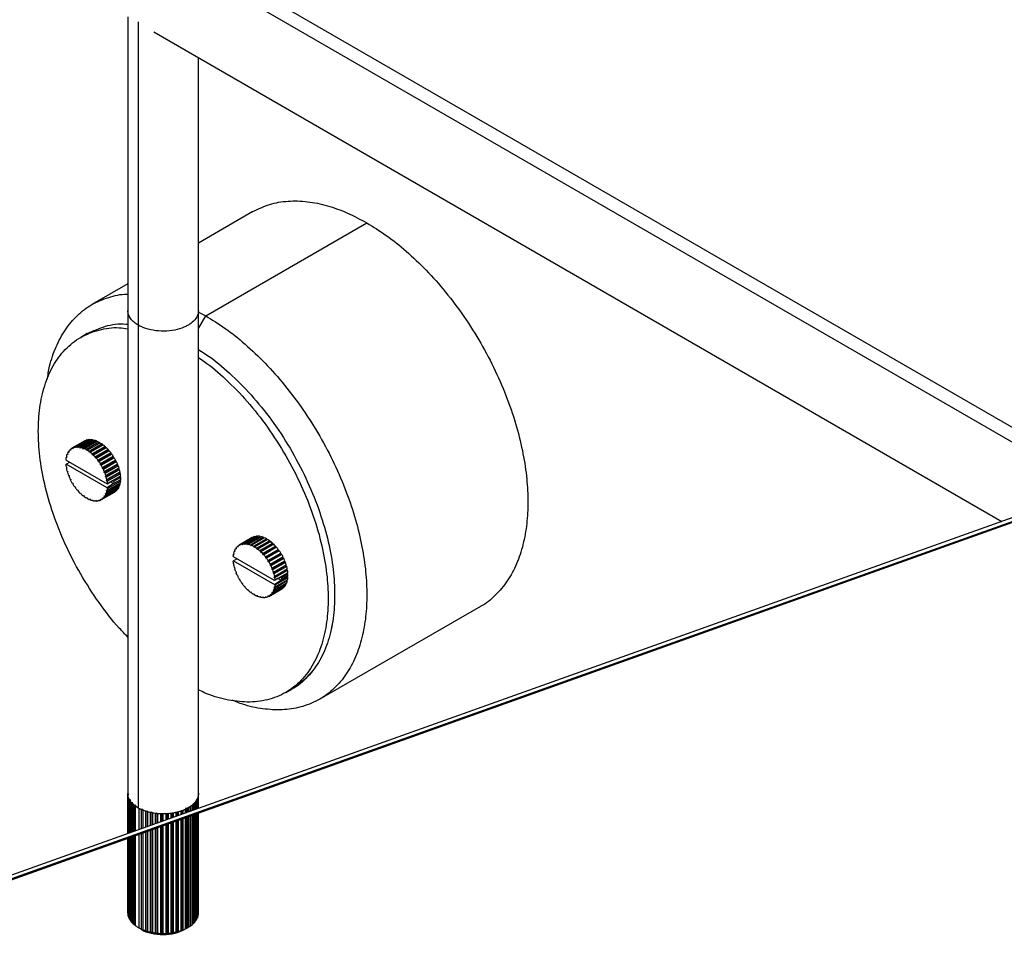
# Paper-space layout '_Isométrica' of a CAD drawing. Header units: millimetres. Extents: x -1423 to -51, y -316 to 683.
# Tile 8 of 14: x -513 to -297, y 82 to 284. Entities that reach past the tile are written whole.
import ezdxf

# ---------------------------------------------------------------- set-up
doc = ezdxf.new("R2010")
doc.units = ezdxf.units.MM

psp = doc.layouts.new('_Isométrica')

# ---------------------------------------------------------------- linework, layer by layer
at = {"color": 7, "linetype": 'Continuous', "lineweight": 25}
for p, q in [((-273.93, 182.17), (-473.79, 297.55)), ((-476.06, 295.65), (-277.37, 180.95)), ((-489.29, 284.55), (-489.29, 114.04)), ((-487.02, 283.4), (-487.02, 110.87)), ((-483.56, 281.25), (-297.42, 173.79)), ((-473.79, 114.04), (-473.79, 275.61)), ((-461.81, 241.78), (-473.79, 234.86)), ((-472.17, 218.89), (-436.81, 239.3)), ((-489.29, 225.91), (-497.17, 221.37)), ((-473.79, 219.71), (-472.17, 218.89)), ((-473.79, 216.09), (-472.17, 218.89)), ((-184.62, 214.06), (-825.76, -14.83)), ((-498.2, 214.99), (-499.62, 214.18)), ((-184.18, 213.35), (-825.37, -15.56)), ((-825.29, -15.71), (-184.25, 213.15)), ((-498.75, 191.45), (-501.58, 189.82)), ((-498.72, 191.47), (-501.55, 189.83)), ((-501.36, 189.93), (-498.53, 191.56)), ((-498.2, 191.67), (-501.03, 190.04)), ((-500.81, 190.09), (-497.98, 191.72)), ((-497.61, 191.75), (-500.44, 190.12)), ((-500.21, 190.11), (-497.38, 191.75)), ((-496.98, 191.7), (-499.81, 190.07)), ((-499.56, 190.01), (-496.73, 191.64)), ((-496.32, 191.51), (-499.14, 189.88)), ((-498.89, 189.78), (-496.06, 191.41)), ((-498.75, 191.45), (-498.72, 191.47)), ((-498.72, 191.47), (-498.71, 191.46)), ((-495.63, 191.2), (-498.46, 189.57)), ((-498.2, 191.67), (-498.14, 191.63)), ((-498.2, 189.42), (-495.37, 191.05)), ((-494.95, 190.77), (-497.77, 189.13)), ((-494.84, 190.53), (-497.67, 188.9)), ((-497.61, 191.75), (-497.52, 191.66)), ((-497.52, 188.94), (-494.69, 190.57)), ((-496.98, 191.7), (-496.87, 191.56)), ((-496.32, 191.51), (-496.19, 191.33)), ((-495.63, 191.2), (-495.5, 190.97)), ((-494.95, 190.77), (-494.84, 190.53)), ((-494.84, 190.53), (-494.69, 190.57)), ((-502.78, 188.08), (-502.68, 187.85)), ((-502.52, 188.56), (-502.66, 188.48)), ((-502.49, 188.47), (-502.66, 188.48)), ((-502.56, 188.71), (-502.49, 188.47)), ((-502.23, 189.13), (-502.37, 189.04)), ((-502.2, 189), (-502.37, 189.04)), ((-502.25, 189.23), (-502.2, 189)), ((-501.84, 189.59), (-502, 189.5)), ((-501.82, 189.42), (-502, 189.5)), ((-501.84, 189.64), (-501.82, 189.42)), ((-501.37, 189.72), (-501.55, 189.83)), ((-501.36, 189.93), (-501.37, 189.72)), ((-500.85, 189.9), (-501.03, 190.04)), ((-500.81, 190.09), (-500.85, 189.9)), ((-500.27, 189.95), (-500.44, 190.12)), ((-500.21, 190.11), (-500.27, 189.95)), ((-499.65, 189.87), (-499.81, 190.07)), ((-499.56, 190.01), (-499.65, 189.87)), ((-499, 189.67), (-499.14, 189.88)), ((-498.89, 189.78), (-499, 189.67)), ((-498.33, 189.34), (-498.46, 189.57)), ((-498.2, 189.42), (-498.33, 189.34)), ((-497.67, 188.9), (-497.77, 189.13)), ((-497.52, 188.94), (-497.67, 188.9)), ((-494.27, 190.22), (-497.1, 188.59)), ((-497.02, 188.35), (-497.1, 188.59)), ((-494.19, 189.99), (-497.02, 188.35)), ((-496.85, 188.36), (-497.02, 188.35)), ((-496.85, 188.36), (-494.02, 189.99)), ((-493.63, 189.58), (-496.45, 187.95)), ((-493.57, 189.35), (-496.39, 187.71)), ((-496.22, 187.68), (-493.39, 189.32)), ((-493.02, 188.85), (-495.85, 187.22)), ((-492.99, 188.63), (-495.82, 186.99)), ((-495.64, 186.93), (-492.81, 188.56)), ((-494.27, 190.22), (-494.19, 189.99)), ((-494.19, 189.99), (-494.02, 189.99)), ((-493.63, 189.58), (-493.57, 189.35)), ((-493.57, 189.35), (-493.39, 189.32)), ((-493.02, 188.85), (-492.99, 188.63)), ((-492.99, 188.63), (-492.81, 188.56)), ((-502.9, 187.37), (-502.84, 187.24)), ((-502.84, 186.33), (-502.9, 186.28)), ((-502.71, 187.9), (-502.84, 187.82)), ((-502.68, 187.85), (-502.84, 187.82)), ((-502.84, 187.24), (-493.83, 182.04)), ((-502.84, 186.33), (-502.05, 186.79)), ((-493.83, 181.13), (-502.84, 186.33)), ((-496.39, 187.71), (-496.45, 187.95)), ((-496.22, 187.68), (-496.39, 187.71)), ((-495.82, 186.99), (-495.85, 187.22)), ((-495.64, 186.93), (-495.82, 186.99)), ((-492.47, 188.06), (-495.3, 186.43)), ((-495.29, 186.21), (-495.3, 186.43)), ((-492.47, 187.85), (-495.29, 186.21)), ((-495.11, 186.11), (-495.29, 186.21)), ((-495.11, 186.11), (-492.28, 187.75)), ((-492.01, 187.02), (-494.84, 185.39)), ((-491.99, 187.22), (-494.82, 185.58)), ((-494.66, 185.26), (-491.83, 186.89)), ((-491.64, 186.16), (-494.46, 184.53)), ((-491.59, 186.34), (-494.42, 184.71)), ((-494.29, 184.38), (-491.46, 186.01)), ((-492.47, 188.06), (-492.47, 187.85)), ((-492.47, 187.85), (-492.28, 187.75)), ((-491.99, 187.22), (-492.01, 187.02)), ((-492.01, 187.02), (-491.83, 186.89)), ((-491.59, 186.34), (-491.64, 186.16)), ((-491.64, 186.16), (-491.46, 186.01)), ((-502.84, 185.75), (-502.68, 185.55)), ((-502.68, 185.55), (-502.78, 185.43)), ((-502.66, 184.88), (-502.49, 184.7)), ((-502.49, 184.7), (-502.56, 184.55)), ((-502.37, 184), (-502.2, 183.84)), ((-502.2, 183.84), (-502.25, 183.66)), ((-494.84, 185.39), (-494.82, 185.58)), ((-494.66, 185.26), (-494.84, 185.39)), ((-494.46, 184.53), (-494.42, 184.71)), ((-494.29, 184.38), (-494.46, 184.53)), ((-491.35, 185.3), (-494.18, 183.67)), ((-494.18, 183.67), (-494.1, 183.82)), ((-491.27, 185.45), (-494.1, 183.82)), ((-494.01, 183.49), (-491.18, 185.12)), ((-491.15, 184.45), (-493.98, 182.82)), ((-491.05, 184.58), (-493.88, 182.94)), ((-493.82, 182.62), (-490.99, 184.25)), ((-491.27, 185.45), (-491.35, 185.3)), ((-491.35, 185.3), (-491.18, 185.12)), ((-491.05, 184.58), (-491.15, 184.45)), ((-491.15, 184.45), (-490.99, 184.25)), ((-502, 183.12), (-501.82, 182.99)), ((-501.82, 182.99), (-501.84, 182.79)), ((-501.55, 182.26), (-501.37, 182.16)), ((-501.37, 182.16), (-501.36, 181.94)), ((-494.01, 183.49), (-494.18, 183.67)), ((-493.98, 182.82), (-493.88, 182.94)), ((-493.82, 182.62), (-493.98, 182.82)), ((-493.88, 180.29), (-491.05, 181.92)), ((-493.83, 182.04), (-493.1, 182.45)), ((-493.83, 182.04), (-493.76, 182.09)), ((-493.1, 181.68), (-493.83, 181.13)), ((-490.99, 182.18), (-493.82, 180.55)), ((-490.93, 183.73), (-493.76, 182.09)), ((-493.76, 181), (-490.93, 182.63)), ((-491.05, 183.63), (-493.1, 182.45)), ((-493.1, 182.45), (-492.41, 182.72)), ((-492.41, 182.07), (-493.1, 181.68)), ((-493.08, 182.46), (-492.41, 182.07)), ((-492.41, 182.72), (-492.33, 182.6)), ((-492.33, 182.1), (-492.41, 182.07)), ((-492.33, 182.6), (-490.91, 183.42)), ((-490.91, 182.92), (-492.33, 182.1)), ((-491.13, 182.11), (-491.05, 181.92)), ((-490.93, 183.73), (-491.05, 183.63)), ((-491.05, 183.63), (-490.91, 183.42)), ((-491.04, 182.85), (-490.93, 182.63)), ((-501.03, 181.44), (-500.85, 181.38)), ((-500.85, 181.38), (-500.81, 181.15)), ((-500.44, 180.69), (-500.27, 180.66)), ((-500.27, 180.66), (-500.21, 180.42)), ((-499.81, 180.01), (-499.65, 180.02)), ((-499.65, 180.02), (-499.56, 179.78)), ((-499.14, 179.43), (-499, 179.47)), ((-499, 179.47), (-498.89, 179.24)), ((-495.08, 178.56), (-492.25, 180.19)), ((-494.82, 178.73), (-491.99, 180.37)), ((-491.83, 180.51), (-494.66, 178.88)), ((-494.42, 179.14), (-491.59, 180.78)), ((-491.46, 180.96), (-494.29, 179.33)), ((-494.18, 179.9), (-494.01, 179.89)), ((-494.1, 179.67), (-494.18, 179.9)), ((-494.1, 179.67), (-491.27, 181.3)), ((-491.18, 181.52), (-494.01, 179.89)), ((-493.98, 180.53), (-493.82, 180.55)), ((-493.88, 180.29), (-493.98, 180.53)), ((-493.76, 181), (-493.83, 181.13)), ((-492, 180.41), (-491.99, 180.37)), ((-491.61, 180.88), (-491.59, 180.78)), ((-491.32, 181.44), (-491.27, 181.3)), ((-498.46, 178.96), (-498.33, 179.03)), ((-498.46, 178.96), (-498.33, 179.03)), ((-498.33, 179.03), (-498.2, 178.81)), ((-497.77, 178.6), (-497.67, 178.7)), ((-497.77, 178.6), (-497.64, 178.67)), ((-497.67, 178.7), (-497.52, 178.49)), ((-497.1, 178.36), (-497.02, 178.5)), ((-497.1, 178.36), (-496.97, 178.44)), ((-497.02, 178.5), (-496.85, 178.31)), ((-496.45, 178.26), (-496.39, 178.42)), ((-496.45, 178.26), (-496.31, 178.34)), ((-496.39, 178.42), (-496.22, 178.25)), ((-495.85, 178.29), (-495.82, 178.47)), ((-495.85, 178.29), (-495.69, 178.38)), ((-495.82, 178.47), (-495.64, 178.33)), ((-495.3, 178.45), (-495.29, 178.65)), ((-495.3, 178.45), (-495.12, 178.55)), ((-495.29, 178.65), (-495.11, 178.54)), ((-494.84, 178.96), (-494.66, 178.88)), ((-494.82, 178.73), (-494.84, 178.96)), ((-494.46, 179.38), (-494.29, 179.33)), ((-494.42, 179.14), (-494.46, 179.38)), ((-461.98, 170.22), (-464.81, 168.59)), ((-464.78, 168.61), (-461.95, 170.24)), ((-464.6, 168.49), (-464.59, 168.7)), ((-461.76, 170.33), (-464.59, 168.7)), ((-464.26, 168.81), (-461.43, 170.45)), ((-464.26, 168.81), (-464.08, 168.67)), ((-464.08, 168.67), (-464.04, 168.86)), ((-461.21, 170.49), (-464.04, 168.86)), ((-463.67, 168.89), (-460.84, 170.53)), ((-463.67, 168.89), (-463.5, 168.72)), ((-463.5, 168.72), (-463.44, 168.89)), ((-460.61, 170.52), (-463.44, 168.89)), ((-463.04, 168.84), (-460.21, 170.47)), ((-463.04, 168.84), (-462.88, 168.65)), ((-462.88, 168.65), (-462.79, 168.78)), ((-459.96, 170.42), (-462.79, 168.78)), ((-462.37, 168.65), (-459.55, 170.29)), ((-462.37, 168.65), (-462.23, 168.44)), ((-459.29, 170.18), (-462.12, 168.55)), ((-461.95, 170.24), (-461.98, 170.22)), ((-461.94, 170.23), (-461.95, 170.24)), ((-461.69, 168.34), (-458.86, 169.97)), ((-461.37, 170.4), (-461.43, 170.45)), ((-458.6, 169.82), (-461.43, 168.19)), ((-461.01, 167.91), (-458.18, 169.54)), ((-458.07, 169.31), (-460.9, 167.67)), ((-460.75, 170.44), (-460.84, 170.53)), ((-457.92, 169.35), (-460.75, 167.71)), ((-460.33, 167.36), (-457.5, 169)), ((-457.42, 168.76), (-460.25, 167.13)), ((-460.1, 170.34), (-460.21, 170.47)), ((-457.26, 168.76), (-460.08, 167.13)), ((-459.42, 170.11), (-459.55, 170.29)), ((-458.73, 169.75), (-458.86, 169.97)), ((-458.07, 169.31), (-458.18, 169.54)), ((-457.92, 169.35), (-458.07, 169.31)), ((-457.42, 168.76), (-457.5, 169)), ((-457.26, 168.76), (-457.42, 168.76)), ((-466.07, 166.6), (-465.94, 166.67)), ((-466.07, 166.6), (-465.91, 166.62)), ((-465.91, 166.62), (-466.01, 166.86)), ((-465.89, 167.25), (-465.75, 167.34)), ((-465.89, 167.25), (-465.72, 167.24)), ((-465.72, 167.24), (-465.79, 167.48)), ((-465.61, 167.82), (-465.46, 167.9)), ((-465.61, 167.82), (-465.43, 167.77)), ((-465.43, 167.77), (-465.48, 168)), ((-465.23, 168.27), (-465.07, 168.37)), ((-465.23, 168.27), (-465.05, 168.19)), ((-465.05, 168.19), (-465.07, 168.41)), ((-464.78, 168.61), (-464.6, 168.49)), ((-462.23, 168.44), (-462.12, 168.55)), ((-461.69, 168.34), (-461.56, 168.12)), ((-461.56, 168.12), (-461.43, 168.19)), ((-461.01, 167.91), (-460.9, 167.67)), ((-460.9, 167.67), (-460.75, 167.71)), ((-460.33, 167.36), (-460.25, 167.13)), ((-460.25, 167.13), (-460.08, 167.13)), ((-459.69, 166.72), (-456.86, 168.35)), ((-459.69, 166.72), (-459.62, 166.49)), ((-456.8, 168.12), (-459.62, 166.49)), ((-459.62, 166.49), (-459.45, 166.46)), ((-456.62, 168.09), (-459.45, 166.46)), ((-459.08, 166), (-456.25, 167.63)), ((-456.22, 167.4), (-459.05, 165.77)), ((-456.04, 167.34), (-458.87, 165.7)), ((-458.53, 165.2), (-455.7, 166.83)), ((-455.7, 166.62), (-458.52, 164.99)), ((-455.51, 166.52), (-458.34, 164.89)), ((-456.8, 168.12), (-456.86, 168.35)), ((-456.62, 168.09), (-456.8, 168.12)), ((-456.22, 167.4), (-456.25, 167.63)), ((-456.04, 167.34), (-456.22, 167.4)), ((-455.7, 166.62), (-455.7, 166.83)), ((-455.51, 166.52), (-455.7, 166.62)), ((-466.07, 166.02), (-466.13, 166.14)), ((-466.13, 165.05), (-466.07, 165.1)), ((-457.06, 160.82), (-466.07, 166.02)), ((-465.28, 165.57), (-466.07, 165.1)), ((-466.07, 165.1), (-457.06, 159.9)), ((-465.91, 164.33), (-466.07, 164.53)), ((-466.01, 164.2), (-465.91, 164.33)), ((-459.08, 166), (-459.05, 165.77)), ((-459.05, 165.77), (-458.87, 165.7)), ((-458.53, 165.2), (-458.52, 164.99)), ((-458.52, 164.99), (-458.34, 164.89)), ((-455.24, 165.79), (-458.07, 164.16)), ((-458.05, 164.36), (-458.07, 164.16)), ((-458.05, 164.36), (-455.22, 165.99)), ((-455.06, 165.66), (-457.89, 164.03)), ((-454.87, 164.94), (-457.7, 163.31)), ((-457.65, 163.48), (-454.82, 165.12)), ((-454.69, 164.78), (-457.52, 163.15)), ((-455.24, 165.79), (-455.22, 165.99)), ((-455.06, 165.66), (-455.24, 165.79)), ((-454.87, 164.94), (-454.82, 165.12)), ((-454.69, 164.78), (-454.87, 164.94)), ((-465.72, 163.48), (-465.89, 163.66)), ((-465.79, 163.32), (-465.72, 163.48)), ((-465.43, 162.61), (-465.61, 162.77)), ((-465.48, 162.44), (-465.43, 162.61)), ((-458.07, 164.16), (-457.89, 164.03)), ((-457.65, 163.48), (-457.7, 163.31)), ((-457.7, 163.31), (-457.52, 163.15)), ((-454.58, 164.08), (-457.41, 162.44)), ((-457.33, 162.6), (-457.41, 162.44)), ((-457.41, 162.44), (-457.24, 162.26)), ((-457.33, 162.6), (-454.5, 164.23)), ((-454.41, 163.9), (-457.24, 162.26)), ((-454.38, 163.23), (-457.21, 161.59)), ((-457.11, 161.72), (-454.28, 163.35)), ((-454.23, 163.02), (-457.05, 161.39)), ((-456.99, 160.87), (-454.16, 162.5)), ((-454.28, 162.41), (-456.33, 161.22)), ((-454.14, 162.19), (-455.56, 161.37)), ((-454.58, 164.08), (-454.5, 164.23)), ((-454.41, 163.9), (-454.58, 164.08)), ((-454.38, 163.23), (-454.28, 163.35)), ((-454.23, 163.02), (-454.38, 163.23)), ((-454.28, 162.41), (-454.16, 162.5)), ((-454.14, 162.19), (-454.28, 162.41)), ((-465.05, 161.76), (-465.23, 161.89)), ((-465.07, 161.56), (-465.05, 161.76)), ((-464.6, 160.93), (-464.78, 161.03)), ((-464.59, 160.72), (-464.6, 160.93)), ((-464.08, 160.15), (-464.26, 160.22)), ((-464.04, 159.92), (-464.08, 160.15)), ((-454.5, 160.07), (-457.33, 158.44)), ((-457.24, 158.66), (-454.41, 160.3)), ((-457.11, 161.72), (-457.21, 161.59)), ((-457.21, 161.59), (-457.05, 161.39)), ((-454.28, 160.7), (-457.11, 159.06)), ((-456.33, 161.22), (-457.06, 160.82)), ((-456.99, 160.87), (-457.06, 160.82)), ((-457.06, 159.9), (-456.33, 160.45)), ((-457.05, 159.32), (-454.23, 160.96)), ((-454.16, 161.41), (-456.99, 159.77)), ((-455.64, 161.5), (-456.33, 161.22)), ((-456.33, 160.45), (-455.64, 160.85)), ((-456.31, 161.23), (-455.64, 160.85)), ((-455.56, 161.37), (-455.64, 161.5)), ((-455.64, 160.85), (-455.56, 160.88)), ((-455.56, 160.88), (-454.14, 161.69)), ((-455.55, 161.12), (-454.14, 161.94)), ((-454.5, 160.07), (-454.55, 160.22)), ((-454.28, 160.7), (-454.36, 160.88)), ((-454.16, 161.41), (-454.27, 161.62)), ((-463.5, 159.43), (-463.67, 159.46)), ((-463.44, 159.2), (-463.5, 159.43)), ((-462.88, 158.79), (-463.04, 158.79)), ((-462.79, 158.56), (-462.88, 158.79)), ((-462.23, 158.25), (-462.37, 158.2)), ((-462.12, 158.01), (-462.23, 158.25)), ((-458.31, 157.33), (-455.48, 158.96)), ((-455.22, 159.14), (-458.05, 157.51)), ((-457.89, 157.65), (-455.06, 159.28)), ((-457.52, 158.1), (-457.7, 158.15)), ((-457.7, 158.15), (-457.65, 157.92)), ((-454.82, 159.55), (-457.65, 157.92)), ((-457.52, 158.1), (-454.69, 159.73)), ((-457.24, 158.66), (-457.41, 158.68)), ((-457.41, 158.68), (-457.33, 158.44)), ((-457.05, 159.32), (-457.21, 159.3)), ((-457.21, 159.3), (-457.11, 159.06)), ((-457.06, 159.9), (-456.99, 159.77)), ((-455.22, 159.14), (-455.23, 159.19)), ((-454.82, 159.55), (-454.84, 159.65)), ((-461.56, 157.8), (-461.69, 157.73)), ((-461.56, 157.8), (-461.69, 157.73)), ((-461.43, 157.58), (-461.56, 157.8)), ((-460.9, 157.48), (-461.01, 157.37)), ((-460.87, 157.45), (-461.01, 157.37)), ((-460.75, 157.27), (-460.9, 157.48)), ((-460.25, 157.27), (-460.33, 157.14)), ((-460.2, 157.21), (-460.33, 157.14)), ((-460.08, 157.08), (-460.25, 157.27)), ((-459.62, 157.2), (-459.69, 157.03)), ((-459.54, 157.11), (-459.69, 157.03)), ((-459.45, 157.03), (-459.62, 157.2)), ((-459.05, 157.25), (-459.08, 157.06)), ((-458.92, 157.15), (-459.08, 157.06)), ((-458.87, 157.1), (-459.05, 157.25)), ((-458.52, 157.43), (-458.53, 157.22)), ((-458.36, 157.32), (-458.53, 157.22)), ((-458.34, 157.31), (-458.52, 157.43)), ((-457.89, 157.65), (-458.07, 157.73)), ((-458.07, 157.73), (-458.05, 157.51)), ((-447.17, 134.76), (-411.82, 155.17)), ((-454.62, 136.23), (-453.21, 137.05)), ((-489.29, 114.04), (-489.29, 105.29)), ((-489.29, 114), (-489.29, 114.04)), ((-489.29, 113.99), (-489.29, 114)), ((-489.29, 105.29), (-489.29, 114)), ((-489.06, 113.87), (-489.27, 113.98)), ((-489.27, 113.74), (-489.06, 113.87)), ((-489.27, 113.74), (-489.27, 105.3)), ((-489.19, 113.33), (-489.19, 113.33)), ((-489.19, 105.33), (-489.19, 113.33)), ((-489.11, 113.08), (-488.98, 113.19)), ((-489.11, 113.08), (-489.11, 105.35)), ((-488.92, 112.68), (-488.92, 112.68)), ((-488.92, 105.42), (-488.92, 112.68)), ((-488.65, 112.6), (-488.79, 112.64)), ((-488.78, 112.44), (-488.65, 112.6)), ((-488.78, 112.44), (-488.78, 105.47)), ((-474.21, 112.86), (-474.11, 112.76)), ((-474.11, 110.71), (-474.11, 112.76)), ((-474, 113), (-474, 110.75)), ((-473.98, 113.5), (-473.87, 113.41)), ((-473.87, 110.8), (-473.87, 113.41)), ((-473.82, 113.66), (-473.82, 110.81)), ((-473.79, 110.82), (-473.79, 114.04)), ((-488.49, 112.06), (-488.49, 112.06)), ((-488.49, 105.58), (-488.49, 112.06)), ((-488.2, 112.01), (-488.39, 112.04)), ((-488.29, 111.84), (-488.2, 112.01)), ((-488.29, 111.84), (-488.29, 105.65)), ((-487.9, 111.48), (-487.9, 111.48)), ((-487.9, 105.79), (-487.9, 111.48)), ((-487.6, 111.46), (-487.71, 111.47)), ((-487.64, 111.28), (-487.6, 111.46)), ((-487.64, 111.28), (-487.64, 105.88)), ((-487.17, 110.96), (-487.17, 110.96)), ((-486.86, 110.81), (-486.86, 106.16)), ((-486.01, 110.54), (-486.32, 110.51)), ((-486.32, 106.35), (-486.32, 110.51)), ((-485.96, 110.36), (-486.01, 110.54)), ((-486.01, 110.54), (-486.01, 106.46)), ((-485.96, 110.36), (-485.96, 106.48)), ((-477.53, 110.36), (-477.53, 109.49)), ((-477.23, 110.32), (-477.23, 110.32)), ((-477.23, 110.32), (-477.23, 109.59)), ((-476.65, 109.8), (-476.65, 110.57)), ((-476.32, 110.73), (-476.63, 110.74)), ((-476.63, 110.74), (-476.63, 109.81)), ((-476.32, 110.73), (-476.32, 109.92)), ((-476.06, 110.01), (-476.06, 110.87)), ((-475.81, 110.1), (-475.81, 111.02)), ((-475.53, 111.22), (-475.53, 110.2)), ((-475.14, 111.66), (-475.1, 111.55)), ((-475.1, 110.36), (-475.1, 111.55)), ((-474.86, 111.76), (-474.86, 110.44)), ((-474.53, 110.56), (-474.53, 112.13)), ((-474.35, 112.36), (-474.35, 110.62)), ((-485.35, 110.14), (-485.35, 110.14)), ((-485.35, 106.7), (-485.35, 110.14)), ((-485.06, 110.19), (-485.21, 110.17)), ((-484.97, 110.02), (-485.06, 110.19)), ((-485.06, 110.19), (-485.06, 106.8)), ((-484.97, 110.02), (-484.97, 106.83)), ((-484.3, 109.86), (-484.3, 109.86)), ((-484.3, 107.07), (-484.3, 109.86)), ((-484.03, 109.93), (-484.21, 109.88)), ((-483.89, 109.77), (-484.03, 109.93)), ((-484.03, 109.93), (-484.03, 107.17)), ((-483.89, 109.77), (-483.89, 107.22)), ((-483.19, 109.67), (-483.19, 109.67)), ((-483.19, 107.47), (-483.19, 109.67)), ((-482.94, 109.77), (-483.01, 109.74)), ((-482.89, 109.73), (-482.94, 109.77)), ((-482.94, 109.77), (-482.94, 107.56)), ((-482.77, 109.62), (-482.77, 109.62)), ((-482.77, 109.62), (-482.77, 107.62)), ((-482.05, 109.57), (-482.05, 109.57)), ((-482.05, 107.88), (-482.05, 109.57)), ((-481.82, 109.69), (-481.82, 107.96)), ((-481.61, 109.56), (-481.61, 109.56)), ((-481.61, 109.56), (-481.61, 108.03)), ((-480.89, 109.58), (-480.89, 109.58)), ((-480.89, 108.29), (-480.89, 109.58)), ((-480.7, 109.72), (-480.7, 108.36)), ((-480.46, 109.61), (-480.46, 109.61)), ((-480.46, 109.61), (-480.46, 108.44)), ((-479.74, 109.69), (-479.75, 109.68)), ((-479.75, 108.7), (-479.75, 109.68)), ((-479.59, 109.84), (-479.59, 108.75)), ((-479.32, 109.75), (-479.33, 109.75)), ((-479.32, 109.75), (-479.32, 108.85)), ((-478.64, 109.89), (-478.64, 109.89)), ((-478.64, 109.09), (-478.64, 109.89)), ((-478.53, 110.05), (-478.53, 109.13)), ((-478.53, 108.09), (-478.53, 83.66)), ((-478.24, 109.99), (-478.24, 109.99)), ((-478.24, 109.99), (-478.24, 109.23)), ((-478.24, 108.19), (-478.24, 83.77)), ((-477.6, 110.18), (-477.6, 110.18)), ((-477.6, 109.46), (-477.6, 110.18)), ((-477.6, 83.97), (-477.6, 108.42)), ((-477.53, 108.44), (-477.53, 83.96)), ((-477.23, 108.55), (-477.23, 84.1)), ((-476.65, 84.35), (-476.65, 108.76)), ((-476.63, 108.77), (-476.63, 84.35)), ((-476.32, 108.88), (-476.32, 84.51)), ((-476.06, 84.66), (-476.06, 108.97)), ((-475.81, 84.81), (-475.81, 109.06)), ((-475.53, 109.16), (-475.53, 85)), ((-475.1, 85.33), (-475.1, 109.31)), ((-474.86, 109.4), (-474.86, 85.55)), ((-474.53, 85.92), (-474.53, 109.52)), ((-474.35, 109.58), (-474.35, 86.15)), ((-474.11, 86.54), (-474.11, 109.66)), ((-474, 109.7), (-474, 86.78)), ((-473.87, 87.19), (-473.87, 109.75)), ((-473.82, 109.77), (-473.82, 87.44)), ((-473.79, 87.82), (-473.79, 109.78)), ((-484.3, 83.64), (-484.3, 106.03)), ((-484.03, 106.13), (-484.03, 83.54)), ((-483.89, 106.17), (-483.89, 83.56)), ((-483.19, 83.45), (-483.19, 106.42)), ((-482.94, 106.51), (-482.94, 83.37)), ((-482.77, 106.58), (-482.77, 83.4)), ((-482.05, 83.36), (-482.05, 106.83)), ((-481.82, 106.91), (-481.82, 83.3)), ((-481.61, 106.99), (-481.61, 83.35)), ((-480.89, 83.36), (-480.89, 107.25)), ((-480.7, 107.31), (-480.7, 83.32)), ((-480.46, 107.4), (-480.46, 83.39)), ((-479.75, 83.47), (-479.75, 107.65)), ((-479.59, 107.71), (-479.59, 83.44)), ((-479.32, 107.8), (-479.32, 83.53)), ((-478.64, 83.67), (-478.64, 108.05)), ((-489.29, 104.25), (-489.29, 87.82)), ((-489.29, 87.78), (-489.29, 104.25)), ((-489.27, 104.25), (-489.27, 87.53)), ((-489.19, 87.11), (-489.19, 104.28)), ((-489.11, 104.31), (-489.11, 86.87)), ((-488.92, 86.46), (-488.92, 104.38)), ((-488.78, 104.43), (-488.78, 86.22)), ((-488.49, 85.84), (-488.49, 104.53)), ((-488.29, 104.6), (-488.29, 85.62)), ((-487.9, 85.27), (-487.9, 104.74)), ((-487.64, 104.83), (-487.64, 85.06)), ((-486.86, 105.11), (-486.86, 84.57)), ((-486.32, 84.3), (-486.32, 105.31)), ((-486.01, 105.42), (-486.01, 84.14)), ((-485.96, 105.43), (-485.96, 84.15)), ((-485.35, 83.93), (-485.35, 105.65)), ((-485.06, 105.76), (-485.06, 83.8)), ((-484.97, 105.79), (-484.97, 83.81)), ((-489.29, 87.82), (-489.29, 87.78)), ((-489.19, 87.11), (-489.11, 87.02)), ((-474.11, 86.67), (-474, 86.78)), ((-473.87, 87.39), (-473.82, 87.44)), ((-488.92, 86.46), (-488.78, 86.33)), ((-486.86, 84.57), (-486.24, 84.21)), ((-476.06, 84.66), (-476.84, 84.2))]:
    psp.add_line(p, q, dxfattribs=at)
for points, knots in [([(-461.81, 241.78), (-460.62, 242.36), (-458.24, 243.52), (-454.18, 244.19), (-449.91, 244.09), (-445.52, 243.18), (-441.14, 241.62), (-438.23, 240.06), (-436.81, 239.3)], [0, 0, 0, 0, 0.1754212, 0.3492961, 0.5199631, 0.6860337, 0.8463468, 1, 1, 1, 1]), ([(-436.81, 239.3), (-435.39, 238.42), (-432.49, 236.63), (-428.11, 233.13), (-423.72, 228.97), (-419.44, 224.15), (-415.41, 218.77), (-411.73, 212.96), (-408.54, 206.87), (-405.89, 200.68), (-403.86, 194.57), (-402.45, 188.68), (-401.63, 183.16), (-401.37, 178.01), (-401.63, 173.17), (-402.45, 168.58), (-403.86, 164.34), (-405.89, 160.55), (-408.57, 157.49), (-410.59, 155.7), (-411.81, 155.17), (-411.82, 155.17)], [0, 0, 0, 0, 0.051211, 0.104641, 0.15999, 0.216871, 0.274822, 0.333322, 0.391822, 0.449772, 0.506653, 0.562003, 0.615433, 0.666644, 0.717854, 0.771285, 0.826634, 0.883515, 0.941465, 0.999966, 1, 1, 1, 1]), ([(-506.98, 204.85), (-506.83, 205.86), (-506.42, 208.47), (-505.11, 212.19), (-503.09, 215.97), (-500.44, 219.1), (-497.25, 221.52), (-493.55, 223.01), (-490.86, 223.7), (-489.34, 223.65), (-489.29, 223.65)], [0, 0, 0, 0, 0.0907009, 0.2355714, 0.3844516, 0.5361302, 0.6892478, 0.8423653, 0.9940439, 1, 1, 1, 1]), ([(-487.02, 216.85), (-487.34, 217.04), (-487.65, 217.25), (-488.2, 217.71), (-488.45, 217.97), (-488.85, 218.51), (-489.01, 218.8), (-489.23, 219.4), (-489.29, 219.7), (-489.29, 220.01)], [0, 0, 0, 0, 0.25, 0.25, 0.5, 0.5, 0.75, 0.75, 1, 1, 1, 1]), ([(-487.02, 216.85), (-487.34, 217.04), (-487.65, 217.25), (-488.2, 217.71), (-488.45, 217.97), (-488.85, 218.51), (-489.01, 218.8), (-489.23, 219.4), (-489.29, 219.7), (-489.29, 220.01)], [0, 0, 0, 0, 0.25, 0.25, 0.5, 0.5, 0.75, 0.75, 1, 1, 1, 1]), ([(-473.79, 220.01), (-473.79, 219.55), (-473.91, 219.09), (-474.39, 218.23), (-474.74, 217.83), (-475.36, 217.3), (-475.58, 217.14), (-475.94, 216.92), (-476.06, 216.85), (-476.31, 216.71), (-476.44, 216.64), (-477.12, 216.32), (-477.75, 216.08), (-479.17, 215.73), (-479.94, 215.61), (-481.53, 215.52), (-482.35, 215.54), (-483.9, 215.73), (-484.64, 215.89), (-485.96, 216.31), (-486.53, 216.57), (-487.02, 216.85)], [0, 0, 0, 0, 0.125, 0.125, 0.25, 0.25, 0.3125, 0.3125, 0.34375, 0.34375, 0.375, 0.375, 0.5, 0.5, 0.625, 0.625, 0.75, 0.75, 0.875, 0.875, 1, 1, 1, 1]), ([(-473.79, 220.01), (-473.79, 219.55), (-473.91, 219.09), (-474.39, 218.23), (-474.74, 217.83), (-475.36, 217.3), (-475.58, 217.14), (-475.94, 216.92), (-476.06, 216.85), (-476.31, 216.71), (-476.44, 216.64), (-477.12, 216.32), (-477.75, 216.08), (-479.17, 215.73), (-479.94, 215.61), (-481.53, 215.52), (-482.35, 215.54), (-483.9, 215.73), (-484.64, 215.89), (-485.96, 216.31), (-486.53, 216.57), (-487.02, 216.85)], [0, 0, 0, 0, 0.125, 0.125, 0.25, 0.25, 0.3125, 0.3125, 0.34375, 0.34375, 0.375, 0.375, 0.5, 0.5, 0.625, 0.625, 0.75, 0.75, 0.875, 0.875, 1, 1, 1, 1]), ([(-472.17, 218.89), (-470.75, 218.01), (-467.84, 216.22), (-463.46, 212.72), (-459.08, 208.56), (-454.8, 203.74), (-450.76, 198.36), (-447.09, 192.55), (-443.89, 186.46), (-441.25, 180.27), (-439.22, 174.16), (-437.8, 168.27), (-436.99, 162.75), (-436.73, 157.6), (-436.99, 152.76), (-437.8, 148.17), (-439.22, 143.92), (-441.25, 140.16), (-443.89, 137.02), (-447.09, 134.62), (-450.76, 133.05), (-454.8, 132.33), (-459.08, 132.47), (-462.96, 133.19), (-465.43, 134.15), (-466.38, 134.52)], [0, 0, 0, 0, 0.0405352, 0.0828272, 0.1266382, 0.1716618, 0.2175316, 0.2638366, 0.3101416, 0.3560115, 0.401035, 0.444846, 0.4871381, 0.5276732, 0.5682084, 0.6105005, 0.6543115, 0.699335, 0.7452048, 0.7915098, 0.8378148, 0.8836847, 0.9287082, 0.9725192, 1, 1, 1, 1]), ([(-489.29, 148.4), (-489.92, 149.04), (-492.17, 151.31), (-495.7, 155.94), (-499.72, 162.15), (-503.12, 168.75), (-505.78, 175.42), (-507.64, 181.91), (-508.71, 188.01), (-509.05, 193.64), (-508.71, 198.88), (-507.64, 203.73), (-505.78, 208.08), (-503.12, 211.68), (-499.72, 214.37), (-495.7, 215.92), (-492.17, 216.48), (-489.92, 216.15), (-489.29, 216.06)], [0, 0, 0, 0, 0.026906, 0.096173, 0.166384, 0.236595, 0.305862, 0.373314, 0.438215, 0.5, 0.561785, 0.626686, 0.694138, 0.763405, 0.833616, 0.903827, 0.973094, 1, 1, 1, 1]), ([(-498.2, 214.99), (-496.9, 215.59), (-494.31, 216.76), (-491.2, 217.29), (-489.44, 217.07), (-489.29, 217.05)], [0, 0, 0, 0, 0.480599, 0.954967, 1, 1, 1, 1]), ([(-498.2, 214.99), (-496.9, 215.59), (-494.31, 216.76), (-491.2, 217.29), (-489.44, 217.07), (-489.29, 217.05)], [0, 0, 0, 0, 0.480721, 0.954977, 1, 1, 1, 1]), ([(-473.79, 211.5), (-472.89, 210.93), (-470.37, 209.33), (-466.26, 205.79), (-461.56, 200.96), (-457.11, 195.31), (-453.1, 189.08), (-449.71, 182.48), (-447.05, 175.81), (-445.18, 169.31), (-444.11, 163.22), (-443.77, 157.59), (-444.11, 152.35), (-445.19, 147.5), (-447.03, 143.13), (-449.75, 139.63), (-451.87, 137.59), (-453.21, 137.05), (-453.21, 137.05)], [0, 0, 0, 0, 0.037026, 0.103578, 0.172745, 0.243772, 0.315769, 0.387765, 0.458793, 0.52796, 0.594511, 0.657867, 0.721222, 0.787774, 0.856941, 0.927969, 0.999965, 1, 1, 1, 1]), ([(-473.79, 211.5), (-472.89, 210.93), (-470.37, 209.33), (-466.26, 205.79), (-461.56, 200.96), (-457.11, 195.31), (-453.1, 189.08), (-449.71, 182.48), (-447.05, 175.81), (-445.18, 169.31), (-444.11, 163.22), (-443.77, 157.59), (-444.11, 152.35), (-445.18, 147.49), (-447.05, 143.16), (-449.68, 139.5), (-452.02, 137.87), (-453.2, 137.05)], [0, 0, 0, 0, 0.0370277, 0.1035813, 0.1727508, 0.2437811, 0.3157798, 0.3877785, 0.4588088, 0.5279783, 0.5945319, 0.6578899, 0.7212479, 0.7878015, 0.856971, 0.9280013, 1, 1, 1, 1]), ([(-473.79, 209.75), (-473.36, 209.47), (-471.32, 208.15), (-467.67, 204.96), (-462.97, 200.15), (-458.53, 194.49), (-454.52, 188.26), (-451.12, 181.67), (-448.46, 174.99), (-446.6, 168.5), (-445.53, 162.4), (-445.19, 156.77), (-445.53, 151.54), (-446.6, 146.68), (-448.46, 142.33), (-451.12, 138.73), (-454.52, 136.06), (-458.53, 134.45), (-462.97, 133.94), (-467.67, 134.55), (-471.32, 135.56), (-473.36, 136.6), (-473.79, 136.82)], [0, 0, 0, 0, 0.013781, 0.065901, 0.12007, 0.175697, 0.232081, 0.288466, 0.344093, 0.398262, 0.450382, 0.5, 0.549618, 0.601738, 0.655907, 0.711534, 0.767919, 0.824303, 0.87993, 0.934099, 0.986219, 1, 1, 1, 1]), ([(-491.99, 180.37), (-492.04, 180.33), (-492.13, 180.26), (-492.22, 180.21), (-492.25, 180.19)], [0, 0, 0, 0, 0.62086, 1, 1, 1, 1]), ([(-455.48, 158.96), (-455.44, 158.99), (-455.35, 159.04), (-455.26, 159.11), (-455.22, 159.14)], [0, 0, 0, 0, 0.512187, 1, 1, 1, 1]), ([(-487.02, 110.87), (-487.34, 111.06), (-487.65, 111.27), (-488.2, 111.74), (-488.45, 111.99), (-488.85, 112.53), (-489.01, 112.82), (-489.23, 113.42), (-489.29, 113.73), (-489.29, 114.04)], [0, 0, 0, 0, 0.25, 0.25, 0.5, 0.5, 0.75, 0.75, 1, 1, 1, 1]), ([(-473.79, 114.04), (-473.79, 113.58), (-473.91, 113.11), (-474.39, 112.25), (-474.74, 111.85), (-475.36, 111.33), (-475.58, 111.17), (-475.94, 110.94), (-476.06, 110.87), (-476.31, 110.74), (-476.44, 110.67), (-477.12, 110.34), (-477.75, 110.11), (-479.17, 109.76), (-479.94, 109.64), (-481.53, 109.54), (-482.35, 109.57), (-483.9, 109.75), (-484.64, 109.92), (-485.96, 110.34), (-486.53, 110.6), (-487.02, 110.87)], [0, 0, 0, 0, 0.125, 0.125, 0.25, 0.25, 0.3125, 0.3125, 0.34375, 0.34375, 0.375, 0.375, 0.5, 0.5, 0.625, 0.625, 0.75, 0.75, 0.875, 0.875, 1, 1, 1, 1]), ([(-473.79, 113.95), (-473.79, 113.92), (-473.8, 113.82), (-473.81, 113.72), (-473.82, 113.66)], [0, 0, 0, 0, 0.36696, 1, 1, 1, 1]), ([(-489.29, 87.78), (-489.25, 87.72), (-489.19, 87.64), (-489.13, 87.56), (-489.11, 87.54)], [0, 0, 0, 0, 0.710078, 1, 1, 1, 1]), ([(-473.82, 87.44), (-473.81, 87.52), (-473.79, 87.65), (-473.79, 87.77), (-473.79, 87.82)], [0, 0, 0, 0, 0.62146, 1, 1, 1, 1]), ([(-488.49, 85.84), (-488.44, 85.8), (-488.37, 85.74), (-488.3, 85.69), (-488.29, 85.68)], [0, 0, 0, 0, 0.808854, 1, 1, 1, 1]), ([(-487.9, 85.27), (-487.85, 85.23), (-487.76, 85.17), (-487.67, 85.11), (-487.64, 85.09)], [0, 0, 0, 0, 0.659088, 1, 1, 1, 1]), ([(-475.81, 84.82), (-475.76, 84.85), (-475.66, 84.91), (-475.57, 84.97), (-475.53, 85)], [0, 0, 0, 0, 0.524439, 1, 1, 1, 1]), ([(-475.1, 85.38), (-475.06, 85.4), (-474.99, 85.46), (-474.91, 85.52), (-474.86, 85.55)], [0, 0, 0, 0, 0.430221, 1, 1, 1, 1]), ([(-474.53, 85.99), (-474.51, 86.01), (-474.45, 86.06), (-474.39, 86.11), (-474.35, 86.15)], [0, 0, 0, 0, 0.29761, 1, 1, 1, 1]), ([(-486.24, 84.2), (-486.24, 84.2), (-485.77, 83.81), (-484.12, 83.32), (-481.57, 82.97), (-478.86, 83.27), (-477.5, 83.9), (-476.84, 84.2)], [0, 0, 0, 0, 0.0000511, 0.2401473, 0.5000256, 0.7599038, 1, 1, 1, 1])]:
    psp.add_open_spline(points, degree=3, knots=knots, dxfattribs=at)
for points in [[(-498.53, 191.56), (-498.43, 191.61), (-498.31, 191.64), (-498.2, 191.67)], [(-497.98, 191.72), (-497.86, 191.74), (-497.74, 191.75), (-497.61, 191.75)], [(-497.38, 191.75), (-497.25, 191.74), (-497.12, 191.72), (-496.98, 191.7)], [(-496.73, 191.64), (-496.6, 191.61), (-496.46, 191.56), (-496.32, 191.51)], [(-496.06, 191.41), (-495.92, 191.35), (-495.78, 191.28), (-495.63, 191.2)], [(-495.37, 191.05), (-495.23, 190.96), (-495.09, 190.87), (-494.95, 190.77)], [(-494.69, 190.57), (-494.55, 190.46), (-494.41, 190.35), (-494.27, 190.22)], [(-502.66, 188.48), (-502.7, 188.35), (-502.75, 188.22), (-502.78, 188.08)], [(-502.37, 189.04), (-502.44, 188.94), (-502.5, 188.82), (-502.56, 188.71)], [(-502, 189.5), (-502.09, 189.42), (-502.17, 189.33), (-502.25, 189.23)], [(-501.55, 189.83), (-501.65, 189.78), (-501.75, 189.71), (-501.84, 189.64)], [(-501.03, 190.04), (-501.14, 190.01), (-501.25, 189.97), (-501.36, 189.93)], [(-500.44, 190.12), (-500.57, 190.12), (-500.69, 190.11), (-500.81, 190.09)], [(-499.81, 190.07), (-499.94, 190.09), (-500.08, 190.11), (-500.21, 190.11)], [(-499.14, 189.88), (-499.28, 189.93), (-499.42, 189.98), (-499.56, 190.01)], [(-498.46, 189.57), (-498.6, 189.64), (-498.75, 189.71), (-498.89, 189.78)], [(-497.77, 189.13), (-497.92, 189.24), (-498.06, 189.33), (-498.2, 189.42)], [(-497.1, 188.59), (-497.24, 188.71), (-497.38, 188.83), (-497.52, 188.94)], [(-496.45, 187.95), (-496.58, 188.09), (-496.72, 188.23), (-496.85, 188.36)], [(-494.02, 189.99), (-493.89, 189.86), (-493.76, 189.72), (-493.63, 189.58)], [(-493.39, 189.32), (-493.27, 189.17), (-493.14, 189.01), (-493.02, 188.85)], [(-492.81, 188.56), (-492.69, 188.4), (-492.58, 188.23), (-492.47, 188.06)], [(-502.84, 187.82), (-502.87, 187.68), (-502.89, 187.53), (-502.9, 187.37)], [(-502.9, 186.28), (-502.89, 186.11), (-502.87, 185.93), (-502.84, 185.75)], [(-495.85, 187.22), (-495.97, 187.38), (-496.09, 187.53), (-496.22, 187.68)], [(-495.3, 186.43), (-495.41, 186.6), (-495.52, 186.77), (-495.64, 186.93)], [(-494.82, 185.58), (-494.91, 185.76), (-495.01, 185.94), (-495.11, 186.11)], [(-492.28, 187.75), (-492.18, 187.57), (-492.08, 187.4), (-491.99, 187.22)], [(-491.83, 186.89), (-491.74, 186.71), (-491.66, 186.53), (-491.59, 186.34)], [(-491.46, 186.01), (-491.39, 185.82), (-491.33, 185.64), (-491.27, 185.45)], [(-502.78, 185.43), (-502.75, 185.25), (-502.7, 185.07), (-502.66, 184.88)], [(-502.56, 184.55), (-502.5, 184.37), (-502.44, 184.18), (-502.37, 184)], [(-494.42, 184.71), (-494.49, 184.89), (-494.57, 185.08), (-494.66, 185.26)], [(-494.1, 183.82), (-494.16, 184.01), (-494.22, 184.19), (-494.29, 184.38)], [(-491.18, 185.12), (-491.13, 184.94), (-491.09, 184.76), (-491.05, 184.58)], [(-490.99, 184.25), (-490.97, 184.07), (-490.95, 183.9), (-490.93, 183.73)], [(-502.25, 183.66), (-502.17, 183.48), (-502.09, 183.3), (-502, 183.12)], [(-501.84, 182.79), (-501.75, 182.61), (-501.65, 182.43), (-501.55, 182.26)], [(-501.36, 181.94), (-501.25, 181.77), (-501.14, 181.61), (-501.03, 181.44)], [(-493.88, 182.94), (-493.92, 183.12), (-493.96, 183.31), (-494.01, 183.49)], [(-493.76, 182.09), (-493.77, 182.27), (-493.8, 182.44), (-493.82, 182.62)], [(-492.33, 182.1), (-492.32, 182.27), (-492.32, 182.43), (-492.33, 182.6)], [(-491.05, 181.92), (-491.09, 181.78), (-491.13, 181.65), (-491.18, 181.52)], [(-490.93, 182.63), (-490.95, 182.48), (-490.97, 182.33), (-490.99, 182.18)], [(-490.91, 183.42), (-490.91, 183.25), (-490.91, 183.08), (-490.91, 182.92)], [(-500.81, 181.15), (-500.69, 180.99), (-500.57, 180.84), (-500.44, 180.69)], [(-500.21, 180.42), (-500.08, 180.28), (-499.94, 180.14), (-499.81, 180.01)], [(-499.56, 179.78), (-499.42, 179.66), (-499.28, 179.54), (-499.14, 179.43)], [(-494.29, 179.33), (-494.22, 179.43), (-494.16, 179.55), (-494.1, 179.67)], [(-494.01, 179.89), (-493.96, 180.02), (-493.92, 180.15), (-493.88, 180.29)], [(-493.82, 180.55), (-493.8, 180.69), (-493.77, 180.85), (-493.76, 181)], [(-491.59, 180.78), (-491.66, 180.68), (-491.74, 180.59), (-491.83, 180.51)], [(-491.27, 181.3), (-491.33, 181.18), (-491.39, 181.07), (-491.46, 180.96)], [(-498.89, 179.24), (-498.75, 179.14), (-498.6, 179.04), (-498.46, 178.96)], [(-498.2, 178.81), (-498.06, 178.73), (-497.92, 178.66), (-497.77, 178.6)], [(-497.52, 178.49), (-497.38, 178.44), (-497.24, 178.4), (-497.1, 178.36)], [(-496.85, 178.31), (-496.72, 178.28), (-496.58, 178.27), (-496.45, 178.26)], [(-496.22, 178.25), (-496.09, 178.26), (-495.97, 178.27), (-495.85, 178.29)], [(-495.64, 178.33), (-495.52, 178.36), (-495.41, 178.4), (-495.3, 178.45)], [(-495.11, 178.54), (-495.01, 178.6), (-494.91, 178.66), (-494.82, 178.73)], [(-494.66, 178.88), (-494.57, 178.96), (-494.49, 179.05), (-494.42, 179.14)], [(-464.59, 168.7), (-464.48, 168.75), (-464.37, 168.78), (-464.26, 168.81)], [(-464.04, 168.86), (-463.92, 168.88), (-463.8, 168.89), (-463.67, 168.89)], [(-463.44, 168.89), (-463.31, 168.88), (-463.17, 168.86), (-463.04, 168.84)], [(-462.79, 168.78), (-462.65, 168.75), (-462.52, 168.7), (-462.37, 168.65)], [(-461.43, 170.45), (-461.54, 170.42), (-461.66, 170.38), (-461.76, 170.33)], [(-460.84, 170.53), (-460.97, 170.52), (-461.09, 170.51), (-461.21, 170.49)], [(-460.21, 170.47), (-460.35, 170.5), (-460.48, 170.51), (-460.61, 170.52)], [(-459.55, 170.29), (-459.69, 170.34), (-459.83, 170.38), (-459.96, 170.42)], [(-458.86, 169.97), (-459.01, 170.05), (-459.15, 170.12), (-459.29, 170.18)], [(-458.18, 169.54), (-458.32, 169.64), (-458.46, 169.74), (-458.6, 169.82)], [(-457.5, 169), (-457.64, 169.12), (-457.78, 169.24), (-457.92, 169.35)], [(-456.86, 168.35), (-456.99, 168.5), (-457.12, 168.63), (-457.26, 168.76)], [(-466.13, 166.14), (-466.12, 166.3), (-466.1, 166.45), (-466.07, 166.6)], [(-466.01, 166.86), (-465.98, 166.99), (-465.93, 167.13), (-465.89, 167.25)], [(-465.79, 167.48), (-465.74, 167.6), (-465.67, 167.71), (-465.61, 167.82)], [(-465.48, 168), (-465.4, 168.1), (-465.32, 168.19), (-465.23, 168.27)], [(-465.07, 168.41), (-464.98, 168.48), (-464.88, 168.55), (-464.78, 168.61)], [(-462.12, 168.55), (-461.98, 168.49), (-461.83, 168.42), (-461.69, 168.34)], [(-461.43, 168.19), (-461.29, 168.1), (-461.15, 168.01), (-461.01, 167.91)], [(-460.75, 167.71), (-460.61, 167.6), (-460.47, 167.49), (-460.33, 167.36)], [(-460.08, 167.13), (-459.95, 167), (-459.82, 166.86), (-459.69, 166.72)], [(-459.45, 166.46), (-459.32, 166.31), (-459.2, 166.15), (-459.08, 166)], [(-456.25, 167.63), (-456.37, 167.79), (-456.5, 167.94), (-456.62, 168.09)], [(-455.7, 166.83), (-455.81, 167), (-455.92, 167.17), (-456.04, 167.34)], [(-455.22, 165.99), (-455.31, 166.17), (-455.41, 166.35), (-455.51, 166.52)], [(-466.07, 164.53), (-466.1, 164.71), (-466.12, 164.88), (-466.13, 165.05)], [(-458.87, 165.7), (-458.75, 165.54), (-458.64, 165.37), (-458.53, 165.2)], [(-458.34, 164.89), (-458.24, 164.71), (-458.14, 164.54), (-458.05, 164.36)], [(-454.82, 165.12), (-454.89, 165.3), (-454.97, 165.48), (-455.06, 165.66)], [(-454.5, 164.23), (-454.56, 164.41), (-454.62, 164.6), (-454.69, 164.78)], [(-465.89, 163.66), (-465.93, 163.84), (-465.98, 164.02), (-466.01, 164.2)], [(-465.61, 162.77), (-465.67, 162.95), (-465.74, 163.14), (-465.79, 163.32)], [(-465.23, 161.89), (-465.32, 162.07), (-465.4, 162.25), (-465.48, 162.44)], [(-457.89, 164.03), (-457.8, 163.85), (-457.72, 163.67), (-457.65, 163.48)], [(-457.52, 163.15), (-457.45, 162.96), (-457.39, 162.78), (-457.33, 162.6)], [(-457.24, 162.26), (-457.19, 162.08), (-457.15, 161.9), (-457.11, 161.72)], [(-454.28, 163.35), (-454.32, 163.53), (-454.36, 163.71), (-454.41, 163.9)], [(-454.16, 162.5), (-454.18, 162.67), (-454.2, 162.85), (-454.23, 163.02)], [(-454.14, 161.94), (-454.14, 162.02), (-454.14, 162.11), (-454.14, 162.19)], [(-464.78, 161.03), (-464.88, 161.21), (-464.98, 161.38), (-465.07, 161.56)], [(-464.26, 160.22), (-464.37, 160.38), (-464.48, 160.55), (-464.59, 160.72)], [(-457.05, 161.39), (-457.03, 161.21), (-457, 161.04), (-456.99, 160.87)], [(-455.56, 161.37), (-455.55, 161.29), (-455.55, 161.21), (-455.55, 161.12)], [(-455.55, 161.12), (-455.55, 161.04), (-455.55, 160.96), (-455.56, 160.88)], [(-454.69, 159.73), (-454.62, 159.84), (-454.56, 159.95), (-454.5, 160.07)], [(-454.41, 160.3), (-454.36, 160.42), (-454.32, 160.56), (-454.28, 160.7)], [(-454.23, 160.96), (-454.2, 161.1), (-454.18, 161.25), (-454.16, 161.41)], [(-454.14, 161.69), (-454.14, 161.78), (-454.14, 161.86), (-454.14, 161.94)], [(-463.67, 159.46), (-463.8, 159.61), (-463.92, 159.77), (-464.04, 159.92)], [(-463.04, 158.79), (-463.17, 158.92), (-463.31, 159.06), (-463.44, 159.2)], [(-462.37, 158.2), (-462.52, 158.32), (-462.65, 158.43), (-462.79, 158.56)], [(-461.69, 157.73), (-461.83, 157.82), (-461.98, 157.91), (-462.12, 158.01)], [(-457.65, 157.92), (-457.72, 157.82), (-457.8, 157.73), (-457.89, 157.65)], [(-457.33, 158.44), (-457.39, 158.32), (-457.45, 158.21), (-457.52, 158.1)], [(-457.11, 159.06), (-457.15, 158.93), (-457.19, 158.79), (-457.24, 158.66)], [(-456.99, 159.77), (-457, 159.62), (-457.03, 159.47), (-457.05, 159.32)], [(-455.06, 159.28), (-454.97, 159.36), (-454.89, 159.45), (-454.82, 159.55)], [(-461.01, 157.37), (-461.15, 157.43), (-461.29, 157.5), (-461.43, 157.58)], [(-460.33, 157.14), (-460.47, 157.17), (-460.61, 157.21), (-460.75, 157.27)], [(-459.69, 157.03), (-459.82, 157.04), (-459.95, 157.06), (-460.08, 157.08)], [(-459.08, 157.06), (-459.2, 157.04), (-459.32, 157.03), (-459.45, 157.03)], [(-458.53, 157.22), (-458.64, 157.17), (-458.75, 157.13), (-458.87, 157.1)], [(-458.05, 157.51), (-458.14, 157.44), (-458.24, 157.37), (-458.34, 157.31)], [(-489.19, 113.33), (-489.23, 113.47), (-489.26, 113.61), (-489.27, 113.74)], [(-488.92, 112.68), (-489, 112.81), (-489.06, 112.95), (-489.11, 113.08)], [(-488.49, 112.06), (-488.6, 112.18), (-488.69, 112.31), (-488.78, 112.44)], [(-474.11, 112.76), (-474.18, 112.62), (-474.26, 112.49), (-474.35, 112.36)], [(-473.87, 113.41), (-473.9, 113.27), (-473.94, 113.14), (-474, 113)], [(-487.9, 111.48), (-488.04, 111.6), (-488.17, 111.72), (-488.29, 111.84)], [(-487.17, 110.96), (-487.34, 111.07), (-487.49, 111.17), (-487.64, 111.28)], [(-486.32, 110.51), (-486.51, 110.6), (-486.69, 110.69), (-486.86, 110.79)], [(-485.35, 110.14), (-485.56, 110.21), (-485.77, 110.28), (-485.96, 110.36)], [(-476.65, 110.57), (-476.84, 110.48), (-477.03, 110.39), (-477.23, 110.32)], [(-476.06, 110.87), (-476.14, 110.82), (-476.23, 110.78), (-476.32, 110.73)], [(-475.81, 111.02), (-475.89, 110.97), (-475.97, 110.92), (-476.06, 110.87)], [(-475.1, 111.55), (-475.23, 111.44), (-475.37, 111.32), (-475.53, 111.22)], [(-474.53, 112.13), (-474.63, 112.01), (-474.74, 111.88), (-474.86, 111.76)], [(-484.3, 109.86), (-484.53, 109.91), (-484.75, 109.96), (-484.97, 110.02)], [(-483.19, 109.67), (-483.43, 109.7), (-483.66, 109.73), (-483.89, 109.77)], [(-482.05, 109.57), (-482.29, 109.58), (-482.53, 109.6), (-482.77, 109.62)], [(-480.89, 109.58), (-481.13, 109.57), (-481.37, 109.56), (-481.61, 109.56)], [(-479.75, 109.68), (-479.98, 109.65), (-480.22, 109.63), (-480.46, 109.61)], [(-478.64, 109.89), (-478.87, 109.84), (-479.09, 109.79), (-479.32, 109.75)], [(-477.6, 110.18), (-477.81, 110.11), (-478.02, 110.05), (-478.24, 109.99)], [(-489.27, 87.53), (-489.26, 87.39), (-489.23, 87.25), (-489.19, 87.11)], [(-489.11, 86.87), (-489.06, 86.73), (-489, 86.59), (-488.92, 86.46)], [(-474.35, 86.15), (-474.26, 86.28), (-474.18, 86.41), (-474.11, 86.54)], [(-474, 86.78), (-473.94, 86.92), (-473.9, 87.06), (-473.87, 87.19)], [(-488.78, 86.22), (-488.69, 86.09), (-488.6, 85.97), (-488.49, 85.84)], [(-488.29, 85.62), (-488.17, 85.5), (-488.04, 85.38), (-487.9, 85.27)], [(-487.64, 85.06), (-487.49, 84.95), (-487.34, 84.85), (-487.17, 84.75)], [(-487.17, 84.75), (-487.07, 84.69), (-486.97, 84.63), (-486.86, 84.57)], [(-486.86, 84.57), (-486.69, 84.47), (-486.51, 84.38), (-486.32, 84.3)], [(-486.86, 84.57), (-486.86, 84.57), (-486.86, 84.57), (-486.86, 84.57)], [(-477.23, 84.1), (-477.03, 84.18), (-476.84, 84.26), (-476.65, 84.35)], [(-476.65, 84.35), (-476.64, 84.35), (-476.64, 84.35), (-476.63, 84.35)], [(-476.63, 84.35), (-476.53, 84.4), (-476.42, 84.46), (-476.32, 84.51)], [(-476.32, 84.51), (-476.23, 84.56), (-476.14, 84.61), (-476.06, 84.66)], [(-476.06, 84.66), (-475.97, 84.71), (-475.89, 84.76), (-475.81, 84.81)], [(-475.53, 85), (-475.37, 85.11), (-475.23, 85.22), (-475.1, 85.33)], [(-474.86, 85.55), (-474.74, 85.67), (-474.63, 85.79), (-474.53, 85.92)], [(-486.32, 84.3), (-486.21, 84.24), (-486.11, 84.19), (-486.01, 84.14)], [(-486.01, 84.14), (-485.99, 84.14), (-485.98, 84.14), (-485.96, 84.15)], [(-485.96, 84.15), (-485.77, 84.07), (-485.56, 83.99), (-485.35, 83.93)], [(-485.35, 83.93), (-485.25, 83.88), (-485.16, 83.84), (-485.06, 83.8)], [(-485.06, 83.8), (-485.03, 83.8), (-485, 83.8), (-484.97, 83.81)], [(-484.97, 83.81), (-484.75, 83.75), (-484.53, 83.69), (-484.3, 83.64)], [(-484.3, 83.64), (-484.21, 83.61), (-484.12, 83.57), (-484.03, 83.54)], [(-484.03, 83.54), (-483.98, 83.54), (-483.94, 83.55), (-483.89, 83.56)], [(-483.89, 83.56), (-483.66, 83.52), (-483.43, 83.48), (-483.19, 83.45)], [(-483.19, 83.45), (-483.11, 83.42), (-483.02, 83.4), (-482.94, 83.37)], [(-482.94, 83.37), (-482.88, 83.38), (-482.82, 83.39), (-482.77, 83.4)], [(-482.77, 83.4), (-482.53, 83.38), (-482.29, 83.37), (-482.05, 83.36)], [(-482.05, 83.36), (-481.97, 83.34), (-481.9, 83.32), (-481.82, 83.3)], [(-481.82, 83.3), (-481.75, 83.31), (-481.68, 83.33), (-481.61, 83.35)], [(-481.61, 83.35), (-481.37, 83.35), (-481.13, 83.35), (-480.89, 83.36)], [(-480.89, 83.36), (-480.83, 83.35), (-480.76, 83.33), (-480.7, 83.32)], [(-480.7, 83.32), (-480.62, 83.34), (-480.54, 83.37), (-480.46, 83.39)], [(-480.46, 83.39), (-480.22, 83.41), (-479.98, 83.44), (-479.75, 83.47)], [(-479.75, 83.47), (-479.69, 83.46), (-479.64, 83.45), (-479.59, 83.44)], [(-479.59, 83.44), (-479.5, 83.47), (-479.41, 83.5), (-479.32, 83.53)], [(-479.32, 83.53), (-479.09, 83.57), (-478.87, 83.62), (-478.64, 83.67)], [(-478.64, 83.67), (-478.6, 83.67), (-478.57, 83.66), (-478.53, 83.66)], [(-478.53, 83.66), (-478.43, 83.69), (-478.34, 83.73), (-478.24, 83.77)], [(-478.24, 83.77), (-478.02, 83.83), (-477.81, 83.9), (-477.6, 83.97)], [(-477.6, 83.97), (-477.58, 83.96), (-477.56, 83.96), (-477.53, 83.96)], [(-477.53, 83.96), (-477.43, 84.01), (-477.33, 84.05), (-477.23, 84.1)]]:
    psp.add_open_spline(points, degree=3, dxfattribs=at)

doc.saveas('drawing.dxf')
